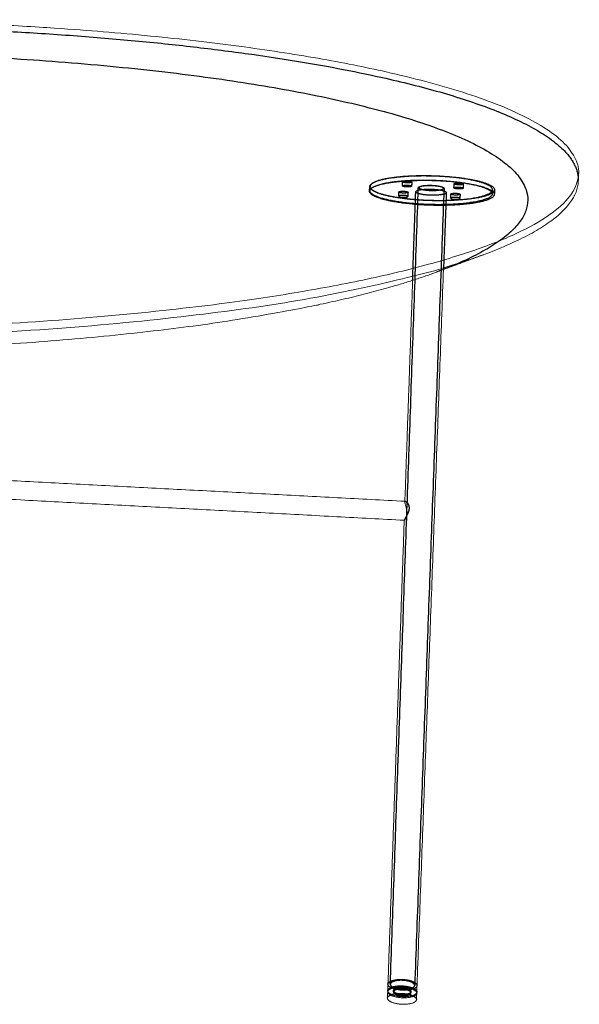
# Model space of a CAD drawing. Header units: millimetres. Extents: x -1524 to 1565, y -1495 to 941.
# Tile 5 of 7: x -685 to -224, y -1310 to -499. Entities that reach past the tile are written whole.
import ezdxf

# ---------------------------------------------------------------- set-up
doc = ezdxf.new("R2010")
doc.units = ezdxf.units.MM
doc.header["$MEASUREMENT"] = 0
doc.layers.add('Make2D$hidden$lines', color=7, linetype='Continuous', true_color=0xffffff)
doc.layers.add('Make2D$visible$lines', color=7, linetype='Continuous', lineweight=15, true_color=0x000000)

msp = doc.modelspace()

# ---------------------------------------------------------------- linework, layer by layer
at = {"layer": 'Make2D$hidden$lines'}
for points, weights, degree, knots in [([(-1523.94, -633.1), (-1518.95, -557.02), (-1180.2, -520.34), (-722.64, -470.8), (-383.13, -547.62)], [3173.70555653, 3151.38509604, 4222.16595954, 3232.43381279, 4051.7227373], 2, [2326.118982, 2326.118982, 2326.118982, 3063.05631, 3063.05631, 4084.075081, 4084.075081, 4084.075081]), ([(-1405.52, -710.41), (-1415.24, -706.89), (-1423.78, -703.24), (-1669.16, -598.4), (-1163.08, -541.65), (-730.32, -493.11), (-411.34, -568.2)], [3271.46016563, 3323.45696275, 3379.9490716, 2734.80682515, 4195.29832502, 3198.24096429, 4035.34391644], 2, [1998.824995, 1998.824995, 1998.824995, 2042.03754, 2042.03754, 3063.05631, 3063.05631, 4084.075081, 4084.075081, 4084.075081]), ([(-396.57, -640.54), (-396.34, -635.89), (-378.69, -633.3), (-340.46, -627.69), (-306.87, -636.07), (-293.76, -639.34), (-293.81, -643.27)], [3124.20495072, 3092.9625715, 3690.36757953, 2628.85700701, 3676.9943421, 3158.65242878, 3111.27761933], 2, [-283.829397, -283.829397, -283.829397, -240.331838, -240.331838, -160.221225, -160.221225, -122.669376, -122.669376, -122.669376]), ([(-384.14, -643.78), (-350.14, -652.57), (-310.96, -646.64), (-272.36, -640.8), (-306.72, -632.27), (-340.32, -623.93), (-378.57, -629.52), (-417.39, -635.19), (-384.14, -643.78)], [3621.15137293, 2531.71131817, 3607.7781355, 2570.45745109, 3675.9466796, 2628.11619776, 3689.31991703, 2589.37006484, 3621.15137293], 2, [0, 0, 0, 80.110613, 80.110613, 160.221225, 160.221225, 240.331838, 240.331838, 320.442451, 320.442451, 320.442451]), ([(-396.24, -640.13), (-395.91, -635.34), (-377.07, -632.84), (-338.22, -627.7), (-306.89, -636.15), (-295.49, -639.23), (-295.5, -642.83)], [3129.70461817, 3068.29298557, 3690.61327049, 2627.41926281, 3674.643601, 3186.7431274, 3116.66754566], 2, [34.054373, 34.054373, 34.054373, 78.539816, 78.539816, 157.079633, 157.079633, 191.747598, 191.747598, 191.747598]), ([(-385.45, -643.29), (-416.34, -634.64), (-376.95, -629.44), (-338.1, -624.32), (-306.76, -632.74), (-274.71, -641.34), (-314.01, -646.7), (-353.86, -652.14), (-385.45, -643.29)], [3623.4650009, 2591.23052763, 3689.67204042, 2626.75371264, 3673.70237092, 2568.64600444, 3607.49533141, 2533.12281943, 3623.4650009], 2, [0, 0, 0, 78.539816, 78.539816, 157.079633, 157.079633, 235.619449, 235.619449, 314.159265, 314.159265, 314.159265]), ([(-362.75, -632.56), (-365.2, -631.93), (-368.03, -632.35), (-370.87, -632.77), (-368.42, -633.39), (-365.97, -634.01), (-363.13, -633.59), (-360.29, -633.18), (-362.75, -632.56)], [3674.58109616, 2600.44101798, 3675.56442245, 2597.59203762, 3670.5520295, 2593.35242389, 3669.56870322, 2596.20140425, 3674.58109616], 2, [0, 0, 0, 5.890486, 5.890486, 11.780972, 11.780972, 17.671459, 17.671459, 23.561945, 23.561945, 23.561945]), ([(-366.23, -642.01), (-363.36, -641.58), (-365.84, -640.95), (-368.31, -640.31), (-371.18, -640.74), (-374.06, -641.17), (-371.58, -641.8), (-369.1, -642.44), (-366.23, -642.01)], [3629.46955963, 2567.84702791, 3634.48195258, 2572.08664163, 3635.46527886, 2569.23766127, 3630.45288591, 2564.99804754, 3629.46955963], 2, [-23.561945, -23.561945, -23.561945, -17.671459, -17.671459, -11.780972, -11.780972, -5.890486, -5.890486, 0, 0, 0]), ([(-369.45, -636.28), (-369.41, -635.95), (-368.15, -635.76), (-365.31, -635.34), (-362.86, -635.97)], [3138.07294297, 3103.68636813, 3676.50565252, 2601.10656815, 3675.52232624], 2, [-9.019807, -9.019807, -9.019807, -5.890486, -5.890486, 0, 0, 0]), ([(-361.95, -636.48), (-361.96, -636.82), (-363.25, -637.01), (-366.09, -637.43), (-368.54, -636.8), (-369.46, -636.57), (-369.45, -636.29)], [3138.45991174, 3091.51166458, 3670.50993329, 2594.01797406, 3671.49325957, 3178.37496898, 3139.45977661], 2, [-20.848102, -20.848102, -20.848102, -17.671459, -17.671459, -11.780972, -11.780972, -9.074478, -9.074478, -9.074478]), ([(-336.49, -640), (-344.76, -637.9), (-354.22, -639.31), (-363.71, -640.72), (-355.46, -642.83), (-347.17, -644.95), (-337.66, -643.52), (-328.18, -642.1), (-336.49, -640)], [3656.2400271, 2592.41813968, 3659.51778137, 2582.92153848, 3642.80980488, 2568.78949273, 3639.5320506, 2578.28609393, 3656.2400271], 2, [0, 0, 0, 19.634954, 19.634954, 39.269908, 39.269908, 58.904862, 58.904862, 78.539816, 78.539816, 78.539816]), ([(-337.88, -636.79), (-344.82, -635.04), (-352.78, -636.22), (-360.75, -637.4), (-353.82, -639.16), (-346.85, -640.93), (-338.86, -639.74), (-330.9, -638.55), (-337.88, -636.79)], [3654.22437924, 2589.86229776, 3656.97769283, 2581.88515274, 3642.94299258, 2570.01423431, 3640.18967899, 2577.99137932, 3654.22437924], 2, [78.539816, 78.539816, 78.539816, 95.033178, 95.033178, 111.526539, 111.526539, 128.019901, 128.019901, 144.513262, 144.513262, 144.513262]), ([(-338.79, -636.74), (-331.61, -638.31), (-338.57, -639.56), (-345.55, -640.82), (-352.72, -639.24), (-359.87, -637.67), (-352.89, -636.42), (-345.94, -635.18), (-338.79, -636.74)], [3654.4260871, 2578.78933736, 3641.00648294, 2570.3714115, 3642.52134218, 2580.93167185, 3655.94094634, 2589.34959771, 3654.4260871], 2, [0, 0, 0, 27.687819, 27.687819, 55.375639, 55.375639, 83.063458, 83.063458, 110.751278, 110.751278, 110.751278]), ([(-327.05, -637.9), (-326.99, -637.58), (-325.78, -637.4), (-322.96, -636.98), (-320.47, -637.61), (-319.55, -637.84), (-319.53, -638.11)], [3129.85977097, 3113.85542349, 3668.63904227, 2595.5440347, 3667.65571599, 3179.93403543, 3133.180972], 2, [-14.818254, -14.818254, -14.818254, -11.780972, -11.780972, -5.890486, -5.890486, -3.22136, -3.22136, -3.22136]), ([(-320.8, -638.65), (-323.62, -639.08), (-326.11, -638.45), (-327.06, -638.21), (-327.05, -637.92)], [3662.64332304, 2588.45544061, 3663.62664932, 3164.02563272, 3131.65388488], 2, [-23.561945, -23.561945, -23.561945, -17.671459, -17.671459, -14.923484, -14.923484, -14.923484]), ([(-320.67, -635.23), (-317.85, -634.81), (-320.34, -634.19), (-322.83, -633.56), (-325.65, -633.98), (-328.47, -634.4), (-325.98, -635.03), (-323.49, -635.65), (-320.67, -635.23)], [3661.70209296, 2590.6388708, 3666.71448591, 2594.87848453, 3667.69781219, 2592.02950416, 3662.68541924, 2587.78989044, 3661.70209296], 2, [0, 0, 0, 5.890486, 5.890486, 11.780972, 11.780972, 17.671459, 17.671459, 23.561945, 23.561945, 23.561945]), ([(-295.5, -642.9), (-295.69, -647.65), (-314.14, -650.17), (-353.98, -655.63), (-385.57, -646.74)], [3115.31702107, 3032.54256299, 3608.43656148, 2533.7883696, 3624.40623097], 2, [192.091857, 192.091857, 192.091857, 235.619449, 235.619449, 314.159265, 314.159265, 314.159265]), ([(-293.81, -643.33), (-294, -647.9), (-311.11, -650.5), (-350.28, -656.46), (-384.27, -647.63)], [3110.63649356, 3060.9961579, 3608.825798, 2532.45212743, 3622.19903543], 2, [-122.406106, -122.406106, -122.406106, -80.110613, -80.110613, 0, 0, 0]), ([(-365.04, -644.91), (-365.04, -644.63), (-365.96, -644.4), (-368.43, -643.76), (-371.3, -644.19), (-372.58, -644.38), (-372.62, -644.71)], [3105.62729648, 3151.97931495, 3635.42318265, 2572.7521918, 3636.40650894, 3069.82663214, 3103.82324401], 2, [-20.340585, -20.340585, -20.340585, -17.671459, -17.671459, -11.780972, -11.780972, -8.651652, -8.651652, -8.651652]), ([(-372.62, -644.73), (-372.63, -645.01), (-371.7, -645.25), (-369.22, -645.89), (-366.35, -645.46)], [3105.27511306, 3144.18044281, 3631.39411599, 2565.66359771, 3630.41078971], 2, [-8.59416, -8.59416, -8.59416, -5.890486, -5.890486, 0, 0, 0]), ([(-323.1, -646.07), (-325.62, -645.43), (-328.47, -645.86), (-329.74, -646.05), (-329.76, -646.39)], [3627.5565724, 2567.18965835, 3628.53989868, 3063.18406269, 3097.104172], 2, [-23.561945, -23.561945, -23.561945, -17.671459, -17.671459, -14.542138, -14.542138, -14.542138]), ([(-329.76, -646.4), (-329.77, -646.69), (-328.81, -646.93), (-326.29, -647.57), (-323.44, -647.14), (-322.16, -646.95), (-322.15, -646.61)], [3097.45538332, 3129.82449023, 3623.52750574, 2560.10106426, 3622.54417945, 3058.17847317, 3096.42463486], 2, [-14.526617, -14.526617, -14.526617, -11.780972, -11.780972, -5.890486, -5.890486, -2.753069, -2.753069, -2.753069]), ([(-322.97, -642.62), (-325.49, -641.98), (-328.34, -642.41), (-331.2, -642.84), (-328.68, -643.47), (-326.16, -644.11), (-323.31, -643.68), (-320.45, -643.25), (-322.97, -642.62)], [3626.61534232, 2566.52410818, 3627.59866861, 2563.67512781, 3622.58627566, 2559.43551409, 3621.60294938, 2562.28449445, 3626.61534232], 2, [-23.561945, -23.561945, -23.561945, -17.671459, -17.671459, -11.780972, -11.780972, -5.890486, -5.890486, 0, 0, 0]), ([(-367.5, -896.62), (-367.5, -896.49), (-367.48, -896.38), (-367.44, -896.29), (-367.43, -896.25), (-367.39, -896.18), (-367.32, -896.1), (-367.22, -896.04), (-367.07, -896.01), (-366.82, -896.06), (-366.5, -896.25), (-366.15, -896.53), (-365.64, -897.06), (-364.89, -898.1), (-364.31, -899.46), (-364.04, -900.85), (-364.02, -901.55), (-364.03, -901.9), (-364.04, -902.2), (-364.1, -902.78), (-364.35, -904.03), (-364.88, -905.52), (-365.61, -907.03), (-366.4, -908.48), (-367.03, -909.56), (-367.54, -910.47), (-367.76, -910.88), (-367.9, -911.18), (-367.95, -911.3), (-367.97, -911.36), (-368.02, -911.5), (-368.04, -911.6), (-368.01, -911.65), (-368, -911.66), (-367.98, -911.66)], [3722.6179455, 3722.93250262, 3723.25346826, 3723.57915979, 3723.57915979, 3723.57915979, 3723.57915979, 3723.57915979, 3723.57915979, 3723.57915979, 3723.57915979, 3723.57915979, 3723.57915979, 3723.57915979, 3723.57915979, 3723.57915979, 3723.57915979, 3723.57915979, 3723.57915979, 3723.57915979, 3723.57915979, 3723.57915979, 3723.57915979, 3723.57915979, 3723.57915979, 3723.57915979, 3723.57915979, 3723.57915979, 3723.57915979, 3723.57915979, 3723.07149435, 3722.54586353, 3721.80849169, 3721.60701399, 3721.40545964], 3, [11.905931, 11.905931, 11.905931, 11.905931, 12.947427, 12.947427, 12.947427, 13.072937, 13.18339, 13.288016, 13.396862, 13.656528, 14.027827, 14.49823, 15.014963, 16.225953, 18.331723, 19.399393, 20.452714, 20.452714, 20.452714, 21.331831, 22.218669, 24.244288, 26.079849, 27.237187, 29.21864, 29.806506, 30.376779, 30.607679, 30.79408, 30.79408, 30.79408, 32.415502, 32.415502, 33.023043, 33.023043, 33.023043, 33.023043]), ([(-381.61, -1299.05), (-381.48, -1297.08), (-377.45, -1295.97), (-368.41, -1293.49), (-360.62, -1297.19)], [3280.77082966, 3247.8935263, 3849.37733645, 2726.66911855, 3846.09958218], 2, [48.473793, 48.473793, 48.473793, 58.904862, 58.904862, 78.539816, 78.539816, 78.539816]), ([(-381.57, -1299.55), (-381.04, -1297.84), (-377.48, -1296.86), (-368.45, -1294.38), (-360.65, -1298.07)], [3280.74620604, 3308.0519796, 3849.64625933, 2726.85927574, 3846.36850506], 2, [49.513064, 49.513064, 49.513064, 58.904862, 58.904862, 78.539816, 78.539816, 78.539816]), ([(-381.42, -1293.73), (-381.29, -1291.77), (-377.26, -1290.67), (-368.22, -1288.19), (-360.42, -1291.88)], [3279.39265132, 3246.53117161, 3847.76379674, 2725.52836732, 3844.48565632], 2, [48.473795, 48.473795, 48.473795, 58.904862, 58.904862, 78.539813, 78.539813, 78.539813]), ([(-379.51, -1293.87), (-379.56, -1295.28), (-377.09, -1296.45), (-370.52, -1299.58), (-362.89, -1297.48), (-359.48, -1296.54), (-359.41, -1294.87)], [3280.1718148, 3316.72061309, 3832.13023802, 2703.78981848, 3829.37692443, 3231.62638767, 3277.30101714], 2, [103.912505, 103.912505, 103.912505, 111.526539, 111.526539, 128.019901, 128.019901, 136.841328, 136.841328, 136.841328]), ([(-361.87, -1292.27), (-368.42, -1289.18), (-376.02, -1291.26), (-379.4, -1292.18), (-379.51, -1293.83)], [3843.41162469, 2723.63788192, 3846.16493828, 3245.5845813, 3279.1598884], 2, [78.539816, 78.539816, 78.539816, 95.033178, 95.033178, 103.795276, 103.795276, 103.795276]), ([(-364.23, -1298.18), (-368.91, -1295.96), (-374.34, -1297.45), (-379.77, -1298.95), (-375.1, -1301.18), (-370.41, -1303.42), (-364.97, -1301.91), (-359.53, -1300.41), (-364.23, -1298.18)], [3843.41353773, 2721.94338916, 3845.38019029, 2716.24542844, 3835.3554044, 2707.76620099, 3833.38875184, 2713.46416171, 3843.41353773], 2, [0, 0, 0, 11.780972, 11.780972, 23.561945, 23.561945, 35.342917, 35.342917, 47.12389, 47.12389, 47.12389]), ([(-381.83, -1305.25), (-381.69, -1303.27), (-377.67, -1302.16), (-368.64, -1299.67), (-360.84, -1303.38)], [3282.37868678, 3249.48307655, 3851.2597966, 2728.00021889, 3847.98204233], 2, [48.473793, 48.473793, 48.473793, 58.904862, 58.904862, 78.539816, 78.539816, 78.539816]), ([(-364.26, -1299.07), (-368.94, -1296.85), (-374.37, -1298.34), (-376.79, -1299), (-376.86, -1300.19)], [3843.68246061, 2722.13354635, 3845.64911317, 3245.75442666, 3280.41858371], 2, [0, 0, 0, 11.780972, 11.780972, 18.039614, 18.039614, 18.039614]), ([(-376.86, -1300.22), (-376.9, -1301.22), (-375.13, -1302.07), (-370.44, -1304.31), (-365, -1302.8), (-362.56, -1302.13), (-362.51, -1300.93)], [3281.37873589, 3318.39760409, 3835.62432728, 2707.95635818, 3833.65767471, 3234.06637148, 3279.32788301], 2, [18.117435, 18.117435, 18.117435, 23.561945, 23.561945, 35.342917, 35.342917, 41.649835, 41.649835, 41.649835])]:
    msp.add_rational_spline(points, weights, degree=degree, knots=knots, dxfattribs=at)
for points, weights in [([(-383.13, -547.62), (-228.05, -582.72), (-224.65, -629.64)], [4051.7227373, 3322.13050397, 3086.07767499]), ([(-411.34, -568.2), (-139.23, -632.25), (-341.54, -707.29)], [4035.34391644, 2867.59585253, 3009.18759098]), ([(-384.27, -647.63), (-396.69, -644.4), (-396.57, -640.58)], [3622.19903543, 3152.61381233, 3124.44929038]), ([(-385.57, -646.74), (-396.36, -643.71), (-396.25, -640.2)], [3624.40623097, 3181.41462319, 3130.73548805]), ([(-362.86, -635.97), (-361.96, -636.2), (-361.95, -636.47)], [3675.52232624, 3186.75661089, 3139.9056692]), ([(-319.53, -638.13), (-319.54, -638.47), (-320.8, -638.65)], [3130.48096123, 3093.49453131, 3662.64332304]), ([(-366.35, -645.46), (-365.05, -645.27), (-365.04, -644.92)], [3630.41078971, 3057.25336068, 3104.2773261]), ([(-322.15, -646.59), (-322.17, -646.31), (-323.1, -646.07)], [3098.90259929, 3145.1567395, 3627.5565724]), ([(-359.41, -1294.84), (-359.39, -1293.44), (-361.87, -1292.27)], [3278.06093969, 3321.79416367, 3843.41162469]), ([(-360.62, -1297.19), (-357.67, -1298.58), (-357.69, -1300.26)], [3846.09958218, 3323.59811301, 3279.22785259]), ([(-360.42, -1291.88), (-357.47, -1293.27), (-357.5, -1294.93)], [3844.48604246, 3322.20254472, 3277.84919094]), ([(-362.51, -1300.88), (-362.53, -1299.89), (-364.26, -1299.07)], [3281.57602198, 3331.6384589, 3843.68246061]), ([(-360.84, -1303.38), (-357.9, -1304.78), (-357.92, -1306.46)], [3847.98204233, 3325.22643075, 3280.83631545]), ([(-360.65, -1298.07), (-358.11, -1299.28), (-357.77, -1300.73)], [3846.36850506, 3387.30642187, 3297.2941219])]:
    msp.add_rational_spline(points, weights, degree=2, dxfattribs=at)
for points in [[(-224.34, -626.66), (-224.34, -626.66), (-224.34, -626.66)], [(-396.57, -640.58), (-396.51, -638.68), (-396.45, -636.79)], [(-396.25, -640.2), (-396.19, -638.52), (-396.14, -636.83)], [(-379.51, -1293.87), (-367.96, -965.8), (-356.41, -637.73)], [(-369.45, -636.29), (-369.39, -634.59), (-369.33, -632.89)], [(-361.83, -633.08), (-361.89, -634.78), (-361.95, -636.48)], [(-335.25, -638.28), (-347.33, -966.57), (-359.41, -1294.87)], [(-327.05, -637.92), (-326.99, -636.22), (-326.93, -634.52)], [(-319.4, -634.73), (-319.46, -636.43), (-319.53, -638.13)], [(-295.37, -639.52), (-295.44, -641.21), (-295.5, -642.9)], [(-293.66, -639.58), (-293.74, -641.45), (-293.81, -643.33)], [(-372.62, -644.73), (-372.56, -643.01), (-372.5, -641.29)], [(-364.92, -641.48), (-364.98, -643.2), (-365.04, -644.92)], [(-361.1, -714.04), (-359.82, -677.58), (-358.55, -641.12)], [(-333.36, -641.77), (-334.53, -673.45), (-335.7, -705.12)], [(-329.76, -646.4), (-329.7, -644.68), (-329.63, -642.96)], [(-322.02, -643.17), (-322.08, -644.89), (-322.15, -646.61)], [(-367.48, -896), (-367.29, -896.01), (-367.1, -896.02)], [(-368.03, -911.66), (-368.03, -911.63), (-368.03, -911.6)], [(-376.86, -1300.22), (-376.85, -1299.79), (-376.83, -1299.37)], [(-362.48, -1300.06), (-362.5, -1300.49), (-362.51, -1300.93)]]:
    msp.add_open_spline(points, degree=2, dxfattribs=at)
at = {"layer": 'Make2D$visible$lines'}
for points, weights, knots in [([(-382.95, -542.28), (56.68, -640.97), (-465.05, -725.4), (-1115.43, -830.64), (-1464.95, -681.99), (-1720.64, -573.24), (-1180.34, -515.21), (-722.6, -466.04), (-382.95, -542.28)], [4050.10920002, 2496.42649012, 3181.29442182, 2002.60322712, 3351.73764407, 2737.46960664, 4220.55242227, 3231.29286964, 4050.10920002], [0, 0, 0, 1021.01877, 1021.01877, 2042.03754, 2042.03754, 3063.05631, 3063.05631, 4084.075081, 4084.075081, 4084.075081]), ([(-224.65, -629.64), (-220.12, -692.13), (-465.23, -732.1), (-1115.26, -838.12), (-1464.64, -688.38), (-1525.85, -662.14), (-1523.94, -633.1)], [3086.07767499, 2819.29790868, 3182.9079591, 2003.74417027, 3353.35118134, 3182.30985482, 3173.70555653], [479.313337, 479.313337, 479.313337, 1021.01877, 1021.01877, 2042.03754, 2042.03754, 2326.118982, 2326.118982, 2326.118982]), ([(-341.54, -707.29), (-399.97, -728.96), (-494.65, -744.54), (-1056.56, -836.99), (-1405.52, -710.41)], [3009.18759098, 3052.71688863, 3219.99466303, 2094.88535554, 3271.46016563], [780.936763, 780.936763, 780.936763, 1021.01877, 1021.01877, 1998.824995, 1998.824995, 1998.824995]), ([(-357.5, -1294.97), (-357.57, -1296.95), (-361.63, -1298.07), (-370.72, -1300.58), (-378.55, -1296.85), (-381.49, -1295.45), (-381.43, -1293.78)], [3277.02018239, 3231.05742729, 3827.77806597, 2701.89952672, 3831.05582024, 3316.68603498, 3280.4377538], [9.139816, 9.139816, 9.139816, 19.634954, 19.634954, 39.269908, 39.269908, 48.327673, 48.327673, 48.327673]), ([(-357.92, -1306.49), (-358, -1308.49), (-362.06, -1309.62), (-371.14, -1312.15), (-378.95, -1308.39), (-381.89, -1306.98), (-381.83, -1305.3)], [3280.00662486, 3234.0062362, 3831.27406584, 2704.37157193, 3834.55182011, 3319.70980269, 3283.42486], [9.139818, 9.139818, 9.139818, 19.634954, 19.634954, 39.269908, 39.269908, 48.327671, 48.327671, 48.327671]), ([(-357.77, -1300.73), (-357.25, -1303.02), (-361.86, -1304.29), (-370.95, -1306.81), (-378.77, -1303.07), (-382.16, -1301.45), (-381.57, -1299.55)], [3297.2941219, 3165.02350581, 3829.66052856, 2703.23062878, 3832.93828283, 3250.96518911, 3280.74620604], [7.951072, 7.951072, 7.951072, 19.634954, 19.634954, 39.269908, 39.269908, 49.513064, 49.513064, 49.513064]), ([(-357.7, -1300.29), (-357.77, -1302.28), (-361.83, -1303.41), (-370.91, -1305.92), (-378.73, -1302.18), (-381.67, -1300.78), (-381.61, -1299.1)], [3278.39853105, 3232.41848542, 3829.39160568, 2703.04047159, 3832.66935995, 3318.08168972, 3281.81642898], [9.139818, 9.139818, 9.139818, 19.634954, 19.634954, 39.269908, 39.269908, 48.32767, 48.32767, 48.32767])]:
    msp.add_rational_spline(points, weights, degree=2, knots=knots, dxfattribs=at)
for points in [[(-224.34, -626.66), (-224.47, -629.65), (-224.61, -632.64)], [(-302.49, -692.8), (-322.02, -700.05), (-341.54, -707.29)], [(-335.7, -705.12), (-346.6, -1000.05), (-357.5, -1294.97)], [(-367.5, -896.65), (-364.3, -805.35), (-361.1, -714.04)], [(-812.12, -872.76), (-589.8, -884.38), (-367.48, -896)], [(-367.98, -911.66), (-590.41, -899.86), (-812.84, -888.06)], [(-381.43, -1293.78), (-374.73, -1102.72), (-368.03, -911.66)], [(-381.61, -1299.1), (-381.52, -1296.47), (-381.43, -1293.84)], [(-357.5, -1294.99), (-357.6, -1297.64), (-357.7, -1300.29)], [(-381.83, -1305.3), (-381.74, -1302.67), (-381.65, -1300.05)], [(-357.73, -1301.2), (-357.83, -1303.85), (-357.92, -1306.49)]]:
    msp.add_open_spline(points, degree=2, dxfattribs=at)
for points, knots in [([(-365.68, -906.07), (-365.67, -905.84), (-365.67, -905.37), (-365.73, -904.4), (-365.93, -903.14), (-366.24, -901.83), (-366.59, -900.58), (-366.86, -899.68), (-367.11, -898.79), (-367.3, -898.09), (-367.44, -897.43), (-367.5, -896.95), (-367.51, -896.74), (-367.5, -896.65)], [0, 0, 0, 0, 0.692367, 1.396762, 2.911711, 4.528373, 5.41731, 6.81525, 7.335993, 8.194777, 9.008459, 9.363258, 9.629639, 9.629639, 9.629639, 9.629639]), ([(-367.98, -911.66), (-367.98, -911.66), (-367.96, -911.66), (-367.91, -911.64), (-367.8, -911.56), (-367.63, -911.39), (-367.41, -911.12), (-367.09, -910.68), (-366.72, -910.06), (-366.25, -909.05), (-365.83, -907.72), (-365.7, -906.63), (-365.68, -906.07)], [0, 0, 0, 0, 0.023399, 0.059676, 0.149102, 0.420432, 0.778391, 1.188931, 2.061334, 2.938611, 4.540253, 6.220282, 6.220282, 6.220282, 6.220282])]:
    msp.add_open_spline(points, degree=3, knots=knots, dxfattribs=at)

doc.saveas('drawing.dxf')
